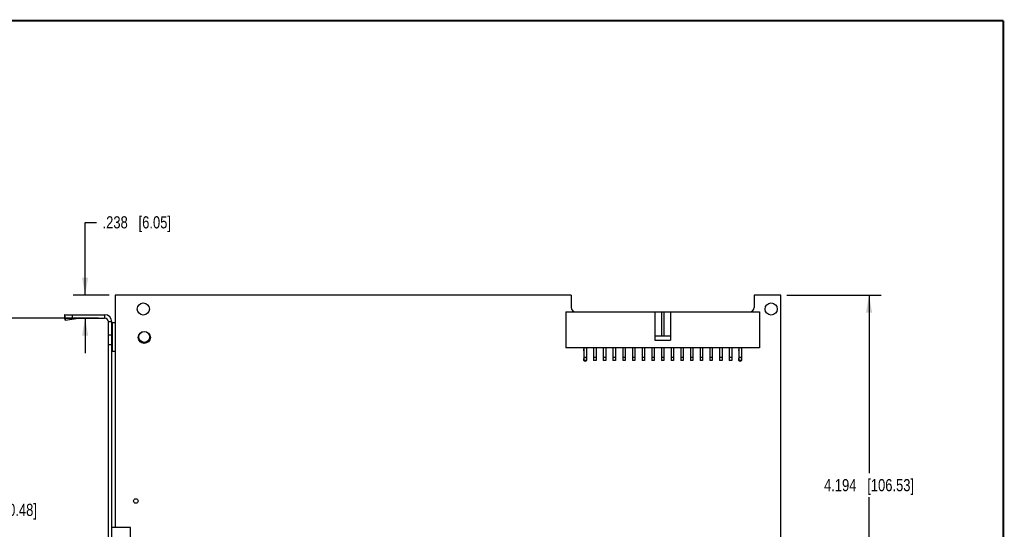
# Model space of a CAD drawing. Header units: inches. Extents: x 0.2 to 16.8, y 0.2 to 10.8.
# Tile 11 of 11: x 6.6 to 16.8, y 5.5 to 10.8. Entities that reach past the tile are written whole.
import ezdxf

# ---------------------------------------------------------------- set-up
doc = ezdxf.new("R2010")
doc.units = ezdxf.units.IN
doc.header["$LTSCALE"] = 0.935
doc.header["$MEASUREMENT"] = 0
doc.layers.get('0').update_dxf_attribs({"linetype": 'CONTINUOUS'})
doc.layers.add('DIMENSIONS', color=7, linetype='CONTINUOUS')
doc.styles.get("Standard").update_dxf_attribs({"font": 'txt', "width": 0.8})
doc.dimstyles.new('DIMSTYLE_1', dxfattribs={"dimtxt": 0.125, "dimasz": 0.18, "dimexe": 0.18, "dimexo": 0.0625, "dimgap": 0.09, "dimtad": 0, "dimtih": 1, "dimtoh": 1, "dimdec": 3, "dimzin": 4, "dimdsep": 46, "dimtxsty": 'STANDARD', "dimblk": '_FILLED', "dimblk1": '_FILLED', "dimblk2": '_FILLED', "dimcen": 0.09, "dimadec": 0, "dimazin": 0, "dimtp": 0.01, "dimtm": 0.01, "dimtfac": 1, "dimtdec": 3, "dimtofl": 0, "dimtmove": 0, "dimatfit": 3, "dimldrblk": '_FILLED', "dimfxl": 1, "dimtolj": 1, "dimtzin": 4, "dimarcsym": 0})

# ---------------------------------------------------------------- blocks, each defined once
blk = doc.blocks.new('_FILLED')
at = {"color": 0, "linetype": 'BYBLOCK'}
blk.add_solid([(0, 0), (-1, 0.174), (-1, -0.174)], dxfattribs=at)
blk = doc.blocks.new('*D1')
at = {"layer": 'DIMENSIONS', "color": 2, "linetype": 'CONTINUOUS'}
for p, q in [((14.516, 7.928), (15.489, 7.928)), ((15.364, 7.928), (15.364, 6.092)), ((15.364, 3.734), (15.364, 5.842)), ((12.347, 3.734), (15.489, 3.734))]:
    blk.add_line(p, q, dxfattribs=at)
at = {"layer": 'DIMENSIONS', "color": 2, "linetype": 'CONTINUOUS', "xscale": 0.18, "yscale": 0.18, "zscale": 0.18}
for p, rotation in [((15.364, 7.928), 90), ((15.364, 3.734), 270)]:
    blk.add_blockref('_FILLED', p, dxfattribs=dict(at, rotation=rotation))
at = {"layer": 'DIMENSIONS', "color": 2, "linetype": 'CONTINUOUS', "insert": (15.364, 6.03), "char_height": 0.125, "width": 1.425, "attachment_point": 2, "line_spacing_factor": 0.9}
blk.add_mtext('4.194{\\Ftxt.shx;\\W1.000000;\\H0.125000; }[106.53]', dxfattribs=at)
blk = doc.blocks.new('*D2')
at = {"layer": 'DIMENSIONS', "color": 2, "linetype": 'CONTINUOUS'}
for p, q in [((7.273, 7.928), (7.273, 8.678)), ((7.273, 8.678), (7.39, 8.678)), ((7.521, 7.928), (7.148, 7.928)), ((7.206, 7.69), (7.398, 7.69)), ((7.273, 7.69), (7.273, 7.33))]:
    blk.add_line(p, q, dxfattribs=at)
at = {"layer": 'DIMENSIONS', "color": 2, "linetype": 'CONTINUOUS', "xscale": 0.18, "yscale": 0.18, "zscale": 0.18}
for p, rotation in [((7.273, 7.928), 270), ((7.273, 7.69), 90)]:
    blk.add_blockref('_FILLED', p, dxfattribs=dict(at, rotation=rotation))
at = {"layer": 'DIMENSIONS', "color": 2, "linetype": 'CONTINUOUS', "insert": (7.453, 8.741), "char_height": 0.125, "width": 1.125, "attachment_point": 1, "line_spacing_factor": 0.9}
blk.add_mtext('.238{\\Ftxt.shx;\\W1.000000;\\H0.125000; }[6.05]', dxfattribs=at)
blk = doc.blocks.new('*D3')
at = {"layer": 'DIMENSIONS', "color": 2, "linetype": 'CONTINUOUS'}
for p, q in [((7.411, 7.69), (6.186, 7.69)), ((6.311, 7.69), (6.311, 5.837)), ((6.311, 3.734), (6.311, 5.587)), ((7.521, 3.734), (6.186, 3.734))]:
    blk.add_line(p, q, dxfattribs=at)
at = {"layer": 'DIMENSIONS', "color": 2, "linetype": 'CONTINUOUS', "xscale": 0.18, "yscale": 0.18, "zscale": 0.18}
for p, rotation in [((6.311, 7.69), 90), ((6.311, 3.734), 270)]:
    blk.add_blockref('_FILLED', p, dxfattribs=dict(at, rotation=rotation))
at = {"layer": 'DIMENSIONS', "color": 2, "linetype": 'CONTINUOUS', "insert": (6.311, 5.775), "char_height": 0.125, "width": 1.425, "attachment_point": 2, "line_spacing_factor": 0.9}
blk.add_mtext('3.956{\\Ftxt.shx;\\W1.000000;\\H0.125000; }[100.48]', dxfattribs=at)

msp = doc.modelspace()

# ---------------------------------------------------------------- linework, layer by layer
at = {"color": 7, "linetype": 'CONTINUOUS'}
for p, q in [((7.5838, 7.9284), (7.5838, 5.5318)), ((12.2888, 7.9284), (7.5838, 7.9284)), ((12.2888, 7.9284), (12.2888, 7.8014)), ((14.4538, 7.9284), (14.1788, 7.9284)), ((14.1788, 7.9284), (14.1788, 7.8014)), ((14.4538, 4.0594), (14.4538, 7.9284)), ((7.0638, 7.6904), (7.0638, 7.7254)), ((7.0638, 7.7254), (7.4738, 7.7254)), ((7.1438, 7.6904), (7.1438, 7.7254)), ((7.4738, 7.7254), (7.4738, 7.6904)), ((12.2338, 7.7544), (12.2338, 7.3844)), ((12.2338, 7.7544), (14.2338, 7.7544)), ((13.1538, 7.7544), (13.1538, 7.4644)), ((13.2213, 7.7544), (13.2213, 7.5044)), ((13.2463, 7.7544), (13.2463, 7.5044)), ((13.3138, 7.7544), (13.3138, 7.4644)), ((14.2338, 7.7544), (14.2338, 7.3844)), ((7.0608, 7.723), (7.062, 7.7048)), ((7.0608, 7.723), (7.0638, 7.7005)), ((7.0638, 7.6912), (7.062, 7.7048)), ((7.0638, 7.6904), (7.4738, 7.6904)), ((7.0666, 7.671), (7.064, 7.6904)), ((7.0654, 7.6892), (7.0666, 7.671)), ((7.0654, 7.6892), (7.2062, 7.6892)), ((7.0666, 7.671), (7.2062, 7.6892)), ((7.5138, 3.1664), (7.5138, 7.6504)), ((7.5488, 7.6504), (7.5138, 7.6504)), ((7.5488, 3.1664), (7.5488, 7.6504)), ((7.551, 7.6464), (7.5838, 7.6464)), ((7.5538, 7.6464), (7.5538, 7.3464)), ((7.8838, 7.5537), (7.8838, 7.5524)), ((7.5488, 7.5134), (7.5138, 7.5134)), ((7.8838, 7.4291), (7.8838, 7.4404)), ((13.3138, 7.5044), (13.1538, 7.5044)), ((13.1538, 7.4644), (13.3138, 7.4644)), ((7.5488, 7.4134), (7.5138, 7.4134)), ((7.5838, 7.3464), (7.5514, 7.3464)), ((14.2338, 7.3844), (12.2338, 7.3844)), ((12.4213, 7.3844), (12.4213, 7.2519)), ((12.4463, 7.3844), (12.4463, 7.2519)), ((12.5213, 7.3844), (12.5213, 7.2519)), ((12.5463, 7.3844), (12.5463, 7.2519)), ((12.6213, 7.3844), (12.6213, 7.2519)), ((12.6463, 7.3844), (12.6463, 7.2519)), ((12.7213, 7.3844), (12.7213, 7.2519)), ((12.7463, 7.3844), (12.7463, 7.2519)), ((12.8213, 7.3844), (12.8213, 7.2519)), ((12.8463, 7.3844), (12.8463, 7.2519)), ((12.9213, 7.3844), (12.9213, 7.2519)), ((12.9463, 7.3844), (12.9463, 7.2519)), ((13.0213, 7.3844), (13.0213, 7.2519)), ((13.0463, 7.3844), (13.0463, 7.2519)), ((13.1213, 7.3844), (13.1213, 7.2519)), ((13.1463, 7.3844), (13.1463, 7.2519)), ((13.2213, 7.3844), (13.2213, 7.2519)), ((13.2463, 7.3844), (13.2463, 7.2519)), ((13.3213, 7.3844), (13.3213, 7.2519)), ((13.3463, 7.3844), (13.3463, 7.2519)), ((13.4213, 7.3844), (13.4213, 7.2519)), ((13.4463, 7.3844), (13.4463, 7.2519)), ((13.5213, 7.3844), (13.5213, 7.2519)), ((13.5463, 7.3844), (13.5463, 7.2519)), ((13.6213, 7.3844), (13.6213, 7.2519)), ((13.6463, 7.3844), (13.6463, 7.2519)), ((13.7213, 7.3844), (13.7213, 7.2519)), ((13.7463, 7.3844), (13.7463, 7.2519)), ((13.8213, 7.3844), (13.8213, 7.2519)), ((13.8463, 7.3844), (13.8463, 7.2519)), ((13.9213, 7.3844), (13.9213, 7.2519)), ((13.9463, 7.3844), (13.9463, 7.2519)), ((14.0213, 7.3844), (14.0213, 7.2519)), ((14.0463, 7.3844), (14.0463, 7.2519)), ((12.4463, 7.2844), (12.4213, 7.2844)), ((12.4463, 7.2519), (12.4213, 7.2519)), ((12.5463, 7.2844), (12.5213, 7.2844)), ((12.5463, 7.2519), (12.5213, 7.2519)), ((12.6463, 7.2844), (12.6213, 7.2844)), ((12.6463, 7.2519), (12.6213, 7.2519)), ((12.7463, 7.2844), (12.7213, 7.2844)), ((12.7463, 7.2519), (12.7213, 7.2519)), ((12.8463, 7.2844), (12.8213, 7.2844)), ((12.8463, 7.2519), (12.8213, 7.2519)), ((12.9463, 7.2844), (12.9213, 7.2844)), ((12.9463, 7.2519), (12.9213, 7.2519)), ((13.0463, 7.2844), (13.0213, 7.2844)), ((13.0463, 7.2519), (13.0213, 7.2519)), ((13.1463, 7.2844), (13.1213, 7.2844)), ((13.1463, 7.2519), (13.1213, 7.2519)), ((13.2463, 7.2844), (13.2213, 7.2844)), ((13.2463, 7.2519), (13.2213, 7.2519)), ((13.3463, 7.2844), (13.3213, 7.2844)), ((13.3463, 7.2519), (13.3213, 7.2519)), ((13.4463, 7.2844), (13.4213, 7.2844)), ((13.4463, 7.2519), (13.4213, 7.2519)), ((13.5463, 7.2844), (13.5213, 7.2844)), ((13.5463, 7.2519), (13.5213, 7.2519)), ((13.6463, 7.2844), (13.6213, 7.2844)), ((13.6463, 7.2519), (13.6213, 7.2519)), ((13.7463, 7.2844), (13.7213, 7.2844)), ((13.7463, 7.2519), (13.7213, 7.2519)), ((13.8463, 7.2844), (13.8213, 7.2844)), ((13.8463, 7.2519), (13.8213, 7.2519)), ((13.9463, 7.2844), (13.9213, 7.2844)), ((13.9463, 7.2519), (13.9213, 7.2519)), ((14.0463, 7.2844), (14.0213, 7.2844)), ((14.0463, 7.2519), (14.0213, 7.2519)), ((7.7398, 5.5318), (7.5488, 5.5318)), ((7.7398, 5.3546), (7.7398, 5.5318))]:
    msp.add_line(p, q, dxfattribs=at)
at = {"color": 7, "linetype": 'CONTINUOUS', "const_width": 0.02}
for points in [[(16.75, 10.7586), (0.25, 10.7586)], [(16.75, 0.2586), (16.75, 10.7586)]]:
    msp.add_lwpolyline(points, dxfattribs=at)
at = {"color": 7, "linetype": 'CONTINUOUS'}
for centre, radius in [((7.8738, 7.7844), 0.0625), ((14.3538, 7.7844), 0.0625), ((7.8838, 7.4914), 0.0625), ((7.8838, 7.4964), 0.056), ((7.7968, 5.8044), 0.0235)]:
    msp.add_circle(centre, radius, dxfattribs=at)
for centre, radius, start, end in [((7.4738, 7.6504), 0.075, 0, 90), ((12.3358, 7.8014), 0.047, 180, 270), ((14.1318, 7.8014), 0.047, 270, 360), ((7.2289, 7.4734), 0.217, 90.01857, 96.0098), ((7.4738, 7.6504), 0.04, 0, 90), ((12.4338, 7.3644), 0.0175, 134.99997, 225.00003), ((12.4338, 7.3644), 0.0175, 314.99997, 45.00003), ((14.0338, 7.3644), 0.0175, 135.58469, 225.00003), ((14.0338, 7.3644), 0.0175, 314.99997, 45.00003), ((12.4338, 7.2644), 0.0175, 134.99997, 45.00003), ((14.0338, 7.2644), 0.0175, 134.99997, 45.00003)]:
    msp.add_arc(centre, radius, start, end, dxfattribs=at)
for points, knots in [([(7.0638, 7.7254), (7.0637, 7.7254), (7.0635, 7.7254), (7.0631, 7.7253), (7.0627, 7.7251), (7.0621, 7.7247), (7.0615, 7.724), (7.061, 7.7234), (7.0608, 7.723)], [0, 0, 0, 0, 0.0976836, 0.1985953, 0.30564, 0.4212275, 0.6847687, 1, 1, 1, 1]), ([(7.0638, 7.6904), (7.0639, 7.6904), (7.064, 7.6904), (7.0642, 7.6903), (7.0644, 7.6902), (7.0647, 7.6901), (7.065, 7.6897), (7.0652, 7.6894), (7.0654, 7.6892)], [0, 0, 0, 0, 0.0919472, 0.1879712, 0.2916254, 0.4057184, 0.6727124, 1, 1, 1, 1]), ([(7.5498, 7.647), (7.5496, 7.6472), (7.5493, 7.6477), (7.549, 7.6485), (7.5489, 7.6494), (7.5489, 7.6501), (7.5489, 7.6504)], [0, 0, 0, 0, 0.2304211, 0.474568, 0.7330604, 1, 1, 1, 1]), ([(7.551, 7.6464), (7.5509, 7.6464), (7.5507, 7.6464), (7.5503, 7.6465), (7.55, 7.6467), (7.5499, 7.6469), (7.5498, 7.647)], [0, 0, 0, 0, 0.2646142, 0.5164029, 0.7593859, 1, 1, 1, 1]), ([(7.5488, 7.341), (7.5488, 7.3413), (7.5489, 7.3419), (7.5489, 7.3428), (7.549, 7.3436), (7.5492, 7.3444), (7.5495, 7.345), (7.5497, 7.3455), (7.55, 7.3458), (7.5502, 7.346), (7.5506, 7.3463), (7.551, 7.3464), (7.5512, 7.3464), (7.5514, 7.3464)], [0, 0, 0, 0, 0.1361699, 0.2691231, 0.398202, 0.5228864, 0.6429808, 0.7015912, 0.759522, 0.8173524, 0.8759094, 0.9364788, 1, 1, 1, 1])]:
    msp.add_open_spline(points, degree=3, knots=knots, dxfattribs=at)

# ---------------------------------------------------------------- dimensions: what is measured, and where the dimension line sits
at = {"layer": 'DIMENSIONS', "color": 2, "linetype": 'CONTINUOUS'}
for base, p1, p2, picture, middle in [((7.2728, 7.9284), (7.3978, 7.6904), (7.5213, 7.9284), '*D2', (8.0153, 8.6784)), ((15.3645, 7.9284), (12.3473, 3.7344), (14.5163, 7.9284), '*D1', (15.2145, 5.9674)), ((6.3108, 7.6904), (7.5213, 3.7344), (7.4113, 7.6904), '*D3', (6.1608, 5.7124))]:
    dim = msp.add_linear_dim(base=base, p1=p1, p2=p2, angle=90, dimstyle='DIMSTYLE_1', dxfattribs=at)
    dim.commit()
    dim.dimension.update_dxf_attribs({"geometry": picture, "text_midpoint": middle, "dimtype": 160})

doc.saveas('drawing.dxf')
